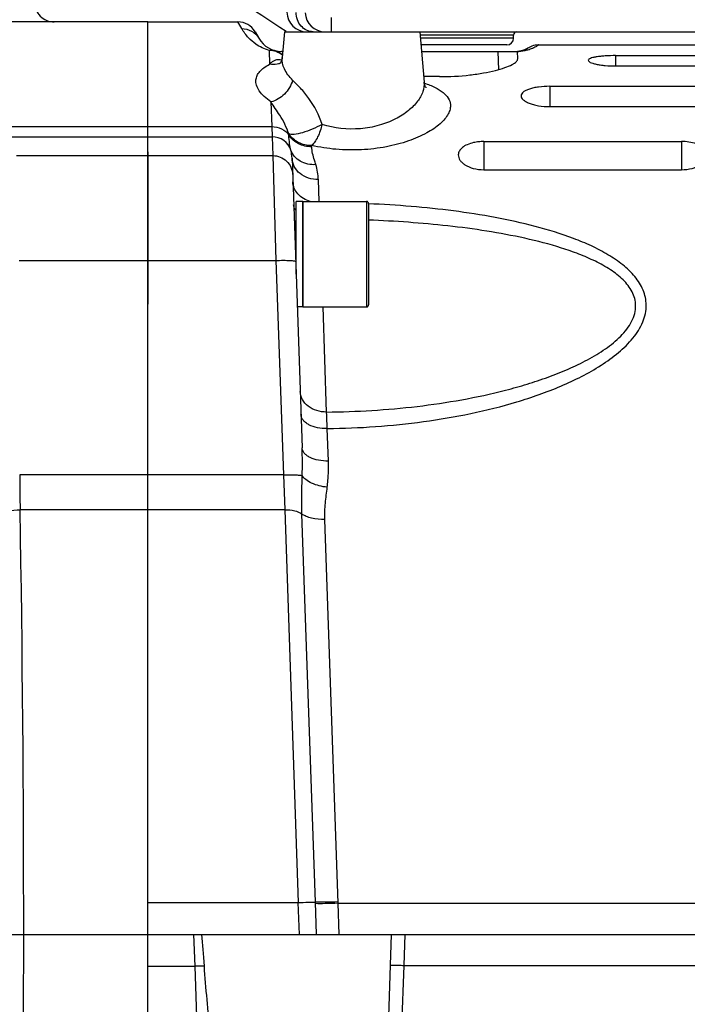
# Model space of a CAD drawing. Header units: millimetres. Extents: x 0 to 1189, y 0 to 841.
# Tile 39 of 68: x 582 to 622, y 447 to 507. Entities that reach past the tile are written whole.
import ezdxf

# ---------------------------------------------------------------- set-up
doc = ezdxf.new("R2010")
doc.units = ezdxf.units.MM
doc.header["$LTSCALE"] = 65.395
doc.linetypes.add('CENTER', pattern=[0.6, 0.375, -0.075, 0.075, -0.075])
doc.layers.get('0').update_dxf_attribs({"linetype": 'CONTINUOUS'})
doc.layers.add('3_ALL_AXES', color=7, linetype='CONTINUOUS')
doc.layers.add('6_SURFACES_EXT', color=7, linetype='CONTINUOUS')
doc.styles.get("Standard").update_dxf_attribs({"font": 'arial.ttf'})
doc.dimstyles.new('DIMSTYLE_4', dxfattribs={"dimtxt": 3, "dimasz": 3, "dimexe": 2, "dimexo": 1.5, "dimgap": 0.75, "dimtad": 1, "dimdec": 1, "dimlfac": 2.5, "dimdsep": 46, "dimtxsty": 'Standard', "dimblk": '_FILLED', "dimblk1": '_FILLED', "dimblk2": '_FILLED', "dimcen": 0.09, "dimadec": 1, "dimazin": 2, "dimtp": 0.8, "dimtm": 0.8, "dimtfac": 1, "dimtdec": 1, "dimtofl": 0, "dimtmove": 0, "dimatfit": 3, "dimldrblk": '_FILLED', "dimfxl": 0, "dimtolj": 1, "dimarcsym": 0})

# ---------------------------------------------------------------- blocks, each defined once
blk = doc.blocks.new('_FILLED')
at = {"color": 0, "linetype": 'ByBlock'}
blk.add_solid([(0, 0), (-1, 0.25), (-1, -0.25)], dxfattribs=at)
blk = doc.blocks.new('*D10')
at = {"color": 2, "linetype": 'Continuous'}
for p, q in [((704.574, 569.679), (376.741, 569.679)), ((378.741, 569.679), (378.741, 483.679)), ((378.741, 397.679), (378.741, 483.679)), ((501.79, 397.679), (376.741, 397.679))]:
    blk.add_line(p, q, dxfattribs=at)
at = {"color": 2, "linetype": 'Continuous', "xscale": 3, "yscale": 3, "zscale": 3}
for p, rotation in [((378.741, 569.679), 90), ((378.741, 397.679), 270)]:
    blk.add_blockref('_FILLED', p, dxfattribs=dict(at, rotation=rotation))
at = {"color": 2, "linetype": 'Continuous', "insert": (374.991, 483.679), "char_height": 3, "width": 6.99257, "attachment_point": 2, "rotation": 90, "line_spacing_factor": 0.9}
blk.add_mtext('430', dxfattribs=at)
blk = doc.blocks.new('*D11')
at = {"color": 2, "linetype": 'Continuous'}
for p, q in [((704.574, 569.679), (365.421, 569.679)), ((367.421, 569.679), (367.421, 450.479)), ((367.421, 331.279), (367.421, 450.479)), ((474.874, 331.279), (365.421, 331.279))]:
    blk.add_line(p, q, dxfattribs=at)
at = {"color": 2, "linetype": 'Continuous', "xscale": 3, "yscale": 3, "zscale": 3}
for p, rotation in [((367.421, 569.679), 90), ((367.421, 331.279), 270)]:
    blk.add_blockref('_FILLED', p, dxfattribs=dict(at, rotation=rotation))
at = {"color": 2, "linetype": 'Continuous', "insert": (363.671, 450.479), "char_height": 3, "width": 6.99257, "attachment_point": 2, "rotation": 90, "line_spacing_factor": 0.9}
blk.add_mtext('596', dxfattribs=at)
blk = doc.blocks.new('*D13')
at = {"color": 2, "linetype": 'Continuous'}
for p, q in [((524.674, 420.562), (524.674, 591.679)), ((757.874, 524.064), (757.874, 591.679)), ((524.674, 589.679), (641.274, 589.679)), ((757.874, 589.679), (641.274, 589.679))]:
    blk.add_line(p, q, dxfattribs=at)
at = {"color": 2, "linetype": 'Continuous', "xscale": 3, "yscale": 3, "zscale": 3, "rotation": 180}
blk.add_blockref('_FILLED', (524.674, 589.679), dxfattribs=at)
at = {"color": 2, "linetype": 'Continuous', "xscale": 3, "yscale": 3, "zscale": 3}
blk.add_blockref('_FILLED', (757.874, 589.679), dxfattribs=at)
at = {"color": 2, "linetype": 'Continuous', "insert": (641.274, 593.429), "char_height": 3, "width": 6.99257, "attachment_point": 2, "line_spacing_factor": 0.9}
blk.add_mtext('583', dxfattribs=at)

msp = doc.modelspace()

# ---------------------------------------------------------------- linework, layer by layer
at = {"color": 9, "linetype": 'Continuous'}
for p, q in [((600.621, 506.079), (600.621, 506.948)), ((595.172, 506.27), (594.942, 506.679)), ((595.113, 506.376), (595.021, 506.538)), ((595.172, 506.27), (595.113, 506.376)), ((611.674, 505.879), (605.996, 505.879)), ((611.674, 505.679), (606.014, 505.679)), ((596.839, 504.946), (596.868, 504.106)), ((610.716, 504.879), (610.755, 503.775)), ((617.874, 504.629), (617.874, 504.002)), ((613.874, 502.765), (613.874, 501.534)), ((596.946, 501.819), (596.997, 500.318)), ((589.474, 500.318), (596.997, 500.318)), ((596.997, 500.318), (597.024, 499.697)), ((598.037, 499.795), (598.034, 499.871)), ((589.474, 499.697), (597.024, 499.697)), ((597.024, 499.697), (597.064, 498.557)), ((599.422, 499.097), (599.419, 499.172)), ((609.874, 499.414), (609.874, 497.701)), ((621.874, 499.414), (621.874, 497.701)), ((589.494, 498.557), (597.064, 498.557)), ((597.064, 498.557), (597.248, 492.194)), ((599.875, 495.774), (599.827, 497.098)), ((602.754, 495.774), (602.754, 489.374)), ((589.494, 492.194), (597.248, 492.194)), ((597.248, 492.194), (597.703, 479.17)), ((600.327, 482.99), (600.109, 489.374)), ((600.441, 480.015), (600.37, 481.988)), ((597.703, 479.17), (589.474, 479.17)), ((597.703, 479.17), (597.792, 477.053)), ((597.792, 477.053), (589.474, 477.053)), ((597.792, 477.053), (598.607, 453.212)), ((599.645, 453.228), (598.831, 476.802)), ((601.033, 453.163), (600.216, 476.466)), ((589.474, 453.212), (598.607, 453.212)), ((598.674, 451.279), (598.607, 453.212)), ((599.713, 451.279), (599.645, 453.228)), ((601.099, 451.279), (601.033, 453.163)), ((601.033, 453.163), (680.007, 453.163)), ((592.342, 449.345), (592.274, 451.279)), ((605.073, 451.279), (605.007, 449.394)), ((589.474, 449.345), (592.342, 449.345)), ((592.485, 445.309), (592.342, 449.345)), ((605.007, 449.394), (604.863, 445.311)), ((605.007, 449.394), (679.94, 449.394))]:
    msp.add_line(p, q, dxfattribs=at)
at = {"color": 7, "linetype": 'Continuous'}
for p, q in [((589.474, 498.79), (589.474, 506.679)), ((589.474, 506.679), (594.942, 506.679)), ((595.981, 506.079), (596.212, 505.679)), ((597.769, 506.079), (597.632, 504.515)), ((597.769, 506.079), (641.979, 506.079)), ((605.979, 506.079), (606.246, 503.018)), ((611.674, 505.679), (611.674, 505.879)), ((611.274, 505.279), (606.049, 505.279)), ((597.664, 504.879), (597.597, 504.879)), ((606.084, 504.879), (611.874, 504.879)), ((611.931, 504.444), (611.915, 504.88)), ((612.176, 504.918), (612.166, 504.915)), ((612.185, 504.92), (612.176, 504.918)), ((612.194, 504.923), (612.185, 504.92)), ((612.203, 504.925), (612.194, 504.923)), ((612.225, 504.931), (612.216, 504.929)), ((612.233, 504.934), (612.225, 504.931)), ((612.241, 504.936), (612.233, 504.934)), ((612.248, 504.939), (612.241, 504.936)), ((612.256, 504.941), (612.248, 504.939)), ((612.263, 504.944), (612.256, 504.941)), ((612.271, 504.946), (612.263, 504.944)), ((612.278, 504.949), (612.271, 504.946)), ((612.285, 504.951), (612.278, 504.949)), ((612.291, 504.954), (612.285, 504.951)), ((612.298, 504.956), (612.291, 504.954)), ((612.305, 504.959), (612.298, 504.956)), ((612.311, 504.961), (612.305, 504.959)), ((612.317, 504.964), (612.311, 504.961)), ((612.323, 504.966), (612.317, 504.964)), ((612.329, 504.969), (612.323, 504.966)), ((612.335, 504.971), (612.329, 504.969)), ((612.341, 504.974), (612.335, 504.971)), ((612.346, 504.976), (612.341, 504.974)), ((612.352, 504.978), (612.346, 504.976)), ((612.357, 504.981), (612.352, 504.978)), ((612.363, 504.983), (612.357, 504.981)), ((612.368, 504.985), (612.363, 504.983)), ((612.373, 504.988), (612.368, 504.985)), ((612.378, 504.99), (612.373, 504.988)), ((612.383, 504.992), (612.378, 504.99)), ((612.388, 504.995), (612.383, 504.992)), ((612.392, 504.997), (612.388, 504.995)), ((612.399, 505), (612.392, 504.997)), ((612.406, 505.003), (612.399, 505)), ((612.412, 505.007), (612.406, 505.003)), ((612.417, 505.009), (612.412, 505.007)), ((612.423, 505.012), (612.417, 505.009)), ((612.429, 505.015), (612.423, 505.012)), ((612.435, 505.018), (612.429, 505.015)), ((612.441, 505.021), (612.435, 505.018)), ((612.446, 505.024), (612.441, 505.021)), ((612.451, 505.027), (612.446, 505.024)), ((612.457, 505.03), (612.451, 505.027)), ((612.462, 505.033), (612.457, 505.03)), ((612.466, 505.036), (612.462, 505.033)), ((612.471, 505.038), (612.466, 505.036)), ((612.477, 505.042), (612.471, 505.038)), ((612.483, 505.045), (612.477, 505.042)), ((612.488, 505.048), (612.483, 505.045)), ((612.494, 505.051), (612.488, 505.048)), ((612.498, 505.054), (612.494, 505.051)), ((612.503, 505.057), (612.498, 505.054)), ((612.508, 505.061), (612.503, 505.057)), ((612.513, 505.064), (612.508, 505.061)), ((612.518, 505.066), (612.513, 505.064)), ((612.523, 505.07), (612.518, 505.066)), ((612.528, 505.073), (612.523, 505.07)), ((612.532, 505.076), (612.528, 505.073)), ((612.537, 505.079), (612.532, 505.076)), ((612.537, 505.079), (612.537, 505.079)), ((617.874, 504.629), (628.887, 504.629)), ((617.874, 504.002), (627.781, 504.002)), ((607.172, 503.352), (606.217, 503.352)), ((613.874, 502.765), (625.874, 502.765)), ((613.874, 501.534), (625.558, 501.534)), ((609.874, 499.414), (621.874, 499.414)), ((589.494, 498.79), (589.474, 498.79)), ((589.494, 489.537), (589.494, 498.79)), ((598.228, 498.402), (598.842, 480.811)), ((609.874, 497.701), (621.874, 497.701)), ((598.874, 495.774), (598.874, 489.374)), ((598.874, 495.774), (602.754, 495.774)), ((602.874, 495.654), (602.874, 489.494)), ((589.494, 494.574), (589.474, 494.574)), ((598.474, 494.574), (598.362, 494.574)), ((589.474, 413.02), (589.474, 489.537)), ((589.494, 489.537), (589.474, 489.537)), ((598.874, 489.374), (602.754, 489.374)), ((589.474, 451.279), (679.875, 451.279)), ((604.063, 445.251), (604.274, 451.279))]:
    msp.add_line(p, q, dxfattribs=at)
for points in [[(613.2, 505.279), (613.169, 505.278), (613.073, 505.272), (612.978, 505.258), (612.885, 505.237), (612.793, 505.208), (612.704, 505.172), (612.619, 505.129), (612.537, 505.079)], [(611.99, 504.885), (611.981, 504.884), (611.971, 504.883), (611.96, 504.882), (611.949, 504.881), (611.938, 504.881), (611.926, 504.88), (611.915, 504.88)], [(612.166, 504.915), (612.156, 504.913), (612.151, 504.911), (612.146, 504.91), (612.141, 504.909), (612.135, 504.908), (612.13, 504.907), (612.124, 504.905), (612.119, 504.904), (612.113, 504.903), (612.107, 504.902), (612.101, 504.901), (612.095, 504.899), (612.089, 504.898), (612.082, 504.897), (612.076, 504.896), (612.069, 504.895), (612.062, 504.894), (612.055, 504.893), (612.048, 504.892), (612.04, 504.891), (612.033, 504.889), (612.025, 504.888), (612.017, 504.887), (612.008, 504.886), (611.999, 504.885), (611.99, 504.885)], [(612.216, 504.929), (612.208, 504.926), (612.203, 504.925)], [(597.632, 504.515), (597.624, 504.453), (597.606, 504.373), (597.582, 504.302), (597.555, 504.243), (597.529, 504.197), (597.506, 504.163), (597.488, 504.141)], [(606.373, 502.681), (606.378, 502.677), (606.378, 502.677), (606.37, 502.686), (606.356, 502.705), (606.335, 502.735), (606.313, 502.777), (606.289, 502.83), (606.269, 502.892), (606.253, 502.962), (606.246, 503.017)]]:
    msp.add_lwpolyline(points, dxfattribs=at)
for centre, radius, start, end in [((524.674, 397.679), 130.8, 73.06509, 349.87209), ((524.674, 397.679), 122.8, 71.3004, 349.20448), ((524.674, 397.679), 130.8, 55.97555, 62.1746), ((599.118, 507.279), 1.2, 180.5, 269.99986), ((600.225, 507.279), 1.2, 182.34986, 270.0002), ((594.942, 505.479), 1.2, 30, 90), ((611.874, 505.879), 0.2, 90, 180), ((597.597, 506.479), 1.6, 210, 270), ((611.274, 505.679), 0.4, 270, 360), ((611.874, 506.079), 1.2, 270, 303.5569), ((602.754, 495.654), 0.12, 0, 90), ((587.847, 494.32), 1.739, 18.75001, 20.70203), ((587.735, 494.524), 1.853, 339.75525, 341.62584), ((602.754, 489.494), 0.12, 270, 360)]:
    msp.add_arc(centre, radius, start, end, dxfattribs=at)
at = {"color": 9, "linetype": 'Continuous'}
for centre, radius, start, end in [((597.597, 503.751), 1.128, 86.64085, 89.99797), ((611.874, 507.213), 2.343, 271.02903, 272.92597), ((597.1, 505.195), 1.106, 289.45059, 291.81023), ((597.026, 498.498), 1.199, 18.86345, 90.08074), ((595.861, 498.317), 2.368, 2.04653, 13.88401), ((596.2, 496.967), 3.629, 2.06861, 16.73795), ((573.199, 479.932), 25.658, 358.22396, 1.96397), ((681.733, 479.503), 100.037, 180.19082, 181.40358), ((-969.553, 451.279), 1551.492, 359.048148, 0.951852)]:
    msp.add_arc(centre, radius, start, end, dxfattribs=at)
at = {"color": 7, "linetype": 'Continuous'}
msp.add_ellipse((592.907, 433.116), major_axis=(0.8, -22.923), ratio=0.034878, start_param=2.356943, end_param=2.484209, dxfattribs=at)
for points, knots in [([(582.594, 507.879), (582.594, 507.723), (582.657, 507.407), (582.925, 507.008), (583.325, 506.741), (583.641, 506.679), (583.797, 506.679)], [0, 0, 0, 0, 0.24999, 0.499985, 0.74999, 1, 1, 1, 1]), ([(617.874, 504.629), (617.661, 504.629), (617.352, 504.621), (616.961, 504.588), (616.712, 504.555), (616.508, 504.516), (616.355, 504.468), (616.253, 504.421), (616.214, 504.367), (616.213, 504.345)], [0, 0, 0, 0, 0.369417, 0.536362, 0.683053, 0.804521, 0.897362, 0.960669, 1, 1, 1, 1]), ([(607.172, 503.352), (607.791, 503.352), (608.69, 503.399), (609.822, 503.56), (610.535, 503.708), (611.115, 503.877), (611.503, 504.033), (611.73, 504.169), (611.863, 504.273), (611.933, 504.379), (611.931, 504.444)], [0, 0, 0, 0, 0.370083, 0.536882, 0.683233, 0.804524, 0.897569, 0.933071, 0.961387, 1, 1, 1, 1]), ([(616.213, 504.345), (616.212, 504.322), (616.249, 504.266), (616.348, 504.211), (616.5, 504.154), (616.704, 504.104), (616.953, 504.061), (617.347, 504.015), (617.659, 504.002), (617.874, 504.002)], [0, 0, 0, 0, 0.039366, 0.10279, 0.195652, 0.316988, 0.463484, 0.630325, 1, 1, 1, 1]), ([(613.874, 502.765), (613.648, 502.765), (613.32, 502.746), (612.908, 502.676), (612.648, 502.607), (612.436, 502.524), (612.275, 502.427), (612.169, 502.318), (612.139, 502.23), (612.138, 502.191)], [0, 0, 0, 0, 0.350607, 0.509078, 0.64912, 0.767464, 0.86309, 0.938159, 1, 1, 1, 1]), ([(612.138, 502.191), (612.136, 502.15), (612.161, 502.058), (612.263, 501.94), (612.42, 501.83), (612.631, 501.731), (612.891, 501.648), (613.308, 501.559), (613.643, 501.534), (613.874, 501.534)], [0, 0, 0, 0, 0.062049, 0.137586, 0.233514, 0.351759, 0.491407, 0.649494, 1, 1, 1, 1]), ([(609.874, 499.414), (609.767, 499.414), (609.559, 499.403), (609.217, 499.348), (608.877, 499.243), (608.575, 499.071), (608.376, 498.858), (608.323, 498.686), (608.32, 498.608)], [0, 0, 0, 0, 0.168531, 0.330144, 0.547853, 0.728647, 0.874893, 1, 1, 1, 1]), ([(623.427, 498.608), (623.425, 498.66), (623.403, 498.768), (623.297, 498.95), (623.083, 499.134), (622.606, 499.356), (622.175, 499.414), (621.874, 499.414)], [0, 0, 0, 0, 0.082565, 0.171667, 0.328637, 0.522249, 1, 1, 1, 1]), ([(608.32, 498.608), (608.316, 498.496), (608.38, 498.315), (608.549, 498.125), (608.811, 497.928), (609.259, 497.75), (609.659, 497.701), (609.874, 497.701)], [0, 0, 0, 0, 0.170593, 0.27237, 0.389188, 0.670305, 1, 1, 1, 1]), ([(621.874, 497.701), (622.089, 497.701), (622.488, 497.75), (622.936, 497.928), (623.198, 498.125), (623.367, 498.315), (623.431, 498.496), (623.427, 498.608)], [0, 0, 0, 0, 0.329695, 0.610812, 0.72763, 0.829407, 1, 1, 1, 1])]:
    msp.add_open_spline(points, degree=3, knots=knots, dxfattribs=at)
at = {"color": 9, "linetype": 'Continuous'}
for points, knots in [([(599.505, 506.079), (599.371, 506.079), (599.094, 506.143), (598.754, 506.411), (598.529, 506.801), (598.474, 507.104), (598.471, 507.257)], [0, 0, 0, 0, 0.232804, 0.475941, 0.733108, 1, 1, 1, 1]), ([(595.172, 506.27), (595.379, 506.272), (595.801, 506.165), (596.109, 505.857), (596.212, 505.679)], [0, 0, 0, 0, 0.501078, 1, 1, 1, 1]), ([(596.839, 504.946), (596.55, 505.029), (596.099, 505.244), (595.545, 505.719), (595.289, 506.064), (595.172, 506.27)], [0, 0, 0, 0, 0.414638, 0.674178, 1, 1, 1, 1]), ([(613.2, 505.279), (613.196, 505.278), (613.184, 505.265), (613.151, 505.248), (613.097, 505.211), (613.013, 505.163), (612.893, 505.1), (612.716, 505.022), (612.416, 504.922), (612.16, 504.881), (611.993, 504.873)], [0, 0, 0, 0, 0.009493, 0.038386, 0.088051, 0.161223, 0.26306, 0.404035, 0.610581, 1, 1, 1, 1]), ([(596.839, 504.946), (596.867, 504.952), (596.974, 504.969), (597.086, 504.961), (597.164, 504.939)], [0, 0, 0, 0, 0.25709, 1, 1, 1, 1]), ([(597.644, 504.648), (597.535, 504.743), (597.278, 504.895), (596.985, 504.946), (596.839, 504.946)], [0, 0, 0, 0, 0.497991, 1, 1, 1, 1]), ([(596.038, 503.157), (596.046, 503.247), (596.097, 503.433), (596.271, 503.687), (596.534, 503.917), (596.749, 504.044), (596.868, 504.106)], [0, 0, 0, 0, 0.206724, 0.432414, 0.693554, 1, 1, 1, 1]), ([(596.868, 504.106), (596.907, 504.153), (596.994, 504.244), (597.157, 504.352), (597.367, 504.414), (597.523, 504.388), (597.599, 504.355)], [0, 0, 0, 0, 0.222965, 0.452557, 0.700308, 1, 1, 1, 1]), ([(597.468, 504.152), (597.421, 504.136), (597.226, 504.081), (597.018, 504.08), (596.868, 504.106)], [0, 0, 0, 0, 0.245835, 1, 1, 1, 1]), ([(598.265, 503.139), (598.063, 503.339), (597.735, 503.753), (597.612, 504.283), (597.632, 504.515)], [0, 0, 0, 0, 0.549045, 1, 1, 1, 1]), ([(596.946, 501.819), (596.801, 501.919), (596.544, 502.121), (596.242, 502.46), (596.059, 502.805), (596.028, 503.047), (596.038, 503.157)], [0, 0, 0, 0, 0.31366, 0.579322, 0.803178, 1, 1, 1, 1]), ([(598.265, 503.139), (598.174, 502.823), (597.832, 502.245), (597.252, 501.891), (596.946, 501.819)], [0, 0, 0, 0, 0.511823, 1, 1, 1, 1]), ([(600.051, 500.452), (599.87, 501.015), (599.474, 501.796), (598.779, 502.632), (598.427, 502.979), (598.265, 503.139)], [0, 0, 0, 0, 0.545118, 0.789852, 1, 1, 1, 1]), ([(606.246, 503.018), (606.263, 502.825), (606.196, 502.398), (605.848, 501.802), (605.276, 501.236), (604.487, 500.737), (603.5, 500.356), (601.995, 500.085), (600.795, 500.214), (600.051, 500.452)], [0, 0, 0, 0, 0.077124, 0.165898, 0.271029, 0.394205, 0.534965, 0.689445, 1, 1, 1, 1]), ([(606.256, 502.958), (606.48, 502.886), (606.882, 502.734), (607.387, 502.434), (607.728, 502.081), (607.828, 501.797), (607.84, 501.664)], [0, 0, 0, 0, 0.328349, 0.596941, 0.813655, 1, 1, 1, 1]), ([(598.034, 499.871), (597.904, 500.274), (597.558, 500.946), (597.119, 501.547), (596.946, 501.819)], [0, 0, 0, 0, 0.567843, 1, 1, 1, 1]), ([(607.84, 501.664), (607.849, 501.569), (607.832, 501.366), (607.711, 501.067), (607.504, 500.769), (607.09, 500.352), (606.357, 499.871), (605.253, 499.4), (603.919, 499.053), (602.437, 498.879), (600.912, 498.906), (599.904, 499.061), (599.419, 499.172)], [0, 0, 0, 0, 0.030077, 0.063026, 0.100579, 0.143665, 0.24748, 0.374313, 0.520637, 0.680029, 0.843243, 1, 1, 1, 1]), ([(600.051, 500.452), (599.859, 500.345), (599.468, 500.157), (598.9, 499.951), (598.463, 499.848), (598.184, 499.836), (598.075, 499.853), (598.034, 499.871)], [0, 0, 0, 0, 0.30925, 0.607967, 0.848795, 0.936479, 1, 1, 1, 1]), ([(600.051, 500.452), (599.99, 500.19), (599.866, 499.821), (599.627, 499.402), (599.491, 499.236), (599.419, 499.172)], [0, 0, 0, 0, 0.558473, 0.799785, 1, 1, 1, 1]), ([(596.997, 500.318), (597.203, 500.32), (597.61, 500.232), (597.93, 499.958), (598.037, 499.795)], [0, 0, 0, 0, 0.512995, 1, 1, 1, 1]), ([(599.419, 499.172), (599.146, 499.17), (598.603, 499.288), (598.176, 499.654), (598.034, 499.871)], [0, 0, 0, 0, 0.512787, 1, 1, 1, 1]), ([(598.16, 498.885), (598.129, 499.015), (598.066, 499.315), (598.043, 499.622), (598.037, 499.795)], [0, 0, 0, 0, 0.434304, 1, 1, 1, 1]), ([(599.422, 499.097), (599.148, 499.095), (598.606, 499.213), (598.179, 499.578), (598.037, 499.795)], [0, 0, 0, 0, 0.512945, 1, 1, 1, 1]), ([(599.676, 498.012), (599.355, 497.989), (598.853, 498.086), (598.364, 498.483), (598.209, 498.747), (598.16, 498.885)], [0, 0, 0, 0, 0.519132, 0.763938, 1, 1, 1, 1]), ([(599.676, 498.012), (599.648, 498.105), (599.534, 498.458), (599.432, 498.822), (599.422, 499.097)], [0, 0, 0, 0, 0.260679, 1, 1, 1, 1]), ([(597.064, 498.557), (597.216, 498.557), (597.525, 498.498), (597.918, 498.244), (598.187, 497.861), (598.258, 497.556), (598.263, 497.404)], [0, 0, 0, 0, 0.250439, 0.500614, 0.750433, 1, 1, 1, 1]), ([(599.827, 497.098), (599.624, 497.096), (599.223, 497.157), (598.7, 497.435), (598.332, 497.867), (598.234, 498.226), (598.228, 498.4)], [0, 0, 0, 0, 0.268632, 0.526467, 0.768902, 1, 1, 1, 1]), ([(599.327, 495.773), (599.046, 495.854), (598.649, 496.084), (598.343, 496.561), (598.283, 496.828), (598.278, 496.959)], [0, 0, 0, 0, 0.523028, 0.765985, 1, 1, 1, 1]), ([(619.729, 489.494), (619.725, 489.8), (619.587, 490.43), (619.055, 491.255), (618.305, 491.963), (617.403, 492.571), (616.394, 493.093), (614.932, 493.7), (612.98, 494.299), (610.54, 494.831), (608.024, 495.221), (605.461, 495.489), (603.738, 495.597), (602.873, 495.634)], [0, 0, 0, 0, 0.048391, 0.098997, 0.153112, 0.210493, 0.270479, 0.332465, 0.460644, 0.592647, 0.727078, 0.863065, 1, 1, 1, 1]), ([(598.473, 495.202), (598.451, 495.229), (598.374, 495.336), (598.331, 495.467), (598.327, 495.563)], [0, 0, 0, 0, 0.267768, 1, 1, 1, 1]), ([(619.088, 489.453), (619.086, 489.596), (619.046, 489.883), (618.829, 490.439), (618.333, 491.059), (617.549, 491.66), (616.636, 492.166), (615.638, 492.595), (614.218, 493.087), (612.352, 493.568), (610.045, 493.995), (607.682, 494.307), (605.287, 494.524), (603.68, 494.612), (602.874, 494.644)], [0, 0, 0, 0, 0.023907, 0.048184, 0.09931, 0.154575, 0.213113, 0.273998, 0.336572, 0.465119, 0.596658, 0.730066, 0.864667, 1, 1, 1, 1]), ([(597.248, 492.194), (597.4, 492.199), (597.622, 492.203), (597.904, 492.201), (598.084, 492.194), (598.23, 492.185), (598.344, 492.171), (598.407, 492.159), (598.447, 492.142), (598.447, 492.131)], [0, 0, 0, 0, 0.378681, 0.549821, 0.700001, 0.823603, 0.916128, 0.974635, 1, 1, 1, 1]), ([(600.327, 482.99), (601.246, 482.998), (603.082, 483.062), (605.822, 483.306), (608.533, 483.707), (610.757, 484.186), (612.497, 484.674), (613.769, 485.096), (615, 485.582), (616.171, 486.143), (617.251, 486.792), (618.046, 487.43), (618.56, 488.01), (618.856, 488.468), (619.048, 488.952), (619.091, 489.289), (619.088, 489.453)], [0, 0, 0, 0, 0.131948, 0.263689, 0.394986, 0.525458, 0.590198, 0.654418, 0.717887, 0.780228, 0.840802, 0.898503, 0.925818, 0.951809, 0.976433, 1, 1, 1, 1]), ([(600.37, 481.988), (601.347, 481.998), (603.299, 482.076), (606.208, 482.375), (609.077, 482.864), (611.872, 483.561), (614.115, 484.348), (615.806, 485.131), (616.985, 485.799), (618.047, 486.56), (618.935, 487.425), (619.569, 488.401), (619.734, 489.142), (619.729, 489.494)], [0, 0, 0, 0, 0.133264, 0.266233, 0.398571, 0.529751, 0.658794, 0.721984, 0.783722, 0.843322, 0.899774, 0.951967, 1, 1, 1, 1]), ([(600.327, 482.99), (600.124, 482.987), (599.723, 483.043), (599.199, 483.309), (598.828, 483.726), (598.728, 484.076), (598.722, 484.245)], [0, 0, 0, 0, 0.27248, 0.532085, 0.773019, 1, 1, 1, 1]), ([(600.37, 481.988), (600.168, 481.983), (599.782, 482.014), (599.335, 482.16), (599.054, 482.34), (598.9, 482.491), (598.8, 482.66), (598.773, 482.782), (598.771, 482.842)], [0, 0, 0, 0, 0.307951, 0.584747, 0.705405, 0.813124, 0.909815, 1, 1, 1, 1]), ([(600.37, 481.988), (600.366, 482.082), (600.352, 482.416), (600.338, 482.75), (600.327, 482.99)], [0, 0, 0, 0, 0.282181, 1, 1, 1, 1]), ([(600.441, 480.015), (600.239, 480.01), (599.854, 480.039), (599.407, 480.173), (599.125, 480.341), (598.971, 480.482), (598.871, 480.64), (598.844, 480.756), (598.842, 480.811)], [0, 0, 0, 0, 0.313667, 0.593586, 0.714054, 0.820147, 0.913801, 1, 1, 1, 1]), ([(600.368, 478.427), (600.385, 478.56), (600.44, 479.087), (600.456, 479.619), (600.441, 480.015)], [0, 0, 0, 0, 0.252258, 1, 1, 1, 1]), ([(597.703, 479.17), (597.827, 479.174), (598.062, 479.179), (598.387, 479.177), (598.644, 479.164), (598.79, 479.15), (598.845, 479.137)], [0, 0, 0, 0, 0.325157, 0.618172, 0.850495, 1, 1, 1, 1]), ([(598.831, 476.802), (598.825, 476.99), (598.808, 477.768), (598.83, 478.546), (598.845, 479.137)], [0, 0, 0, 0, 0.241522, 1, 1, 1, 1]), ([(600.368, 478.427), (600.043, 478.457), (599.579, 478.566), (599.078, 478.855), (598.9, 479.04), (598.845, 479.137)], [0, 0, 0, 0, 0.567199, 0.806612, 1, 1, 1, 1]), ([(600.216, 476.466), (600.205, 476.795), (600.236, 477.453), (600.328, 478.103), (600.368, 478.427)], [0, 0, 0, 0, 0.502382, 1, 1, 1, 1]), ([(579.727, 476.122), (579.746, 476.417), (580.165, 476.718), (580.639, 476.894), (581.105, 477.013), (581.474, 477.049), (581.725, 477.053)], [0, 0, 0, 0, 0.383212, 0.522185, 0.674041, 1, 1, 1, 1]), ([(597.792, 477.053), (597.993, 477.058), (598.354, 477.028), (598.705, 476.9), (598.831, 476.802)], [0, 0, 0, 0, 0.556963, 1, 1, 1, 1]), ([(600.216, 476.466), (599.948, 476.458), (599.559, 476.491), (599.098, 476.637), (598.908, 476.741), (598.831, 476.802)], [0, 0, 0, 0, 0.555501, 0.796738, 1, 1, 1, 1]), ([(598.607, 453.212), (598.807, 453.219), (599.153, 453.228), (599.499, 453.231), (599.645, 453.228)], [0, 0, 0, 0, 0.577434, 1, 1, 1, 1]), ([(601.03, 453.246), (600.764, 453.236), (600.302, 453.225), (599.84, 453.222), (599.645, 453.228)], [0, 0, 0, 0, 0.577416, 1, 1, 1, 1]), ([(601.033, 453.163), (600.767, 453.154), (600.305, 453.142), (599.843, 453.138), (599.648, 453.143)], [0, 0, 0, 0, 0.577429, 1, 1, 1, 1]), ([(592.906, 449.357), (592.865, 449.357), (592.677, 449.356), (592.489, 449.351), (592.342, 449.345)], [0, 0, 0, 0, 0.214454, 1, 1, 1, 1]), ([(604.208, 449.394), (604.208, 449.396), (604.215, 449.398), (604.225, 449.4), (604.245, 449.402), (604.284, 449.404), (604.351, 449.405), (604.449, 449.406), (604.569, 449.405), (604.757, 449.402), (604.905, 449.398), (605.007, 449.394)], [0, 0, 0, 0, 0.005893, 0.020646, 0.04466, 0.077791, 0.170163, 0.29433, 0.445564, 0.61809, 1, 1, 1, 1])]:
    msp.add_open_spline(points, degree=3, knots=knots, dxfattribs=at)
msp.add_open_spline([(597.645, 504.668), (597.511, 504.793), (597.341, 504.889), (597.164, 504.939)], degree=3, dxfattribs=at)
at = {"color": 7, "linetype": 'Continuous'}
msp.add_open_spline([(593.235, 445.279), (593.133, 446.639), (593.001, 447.996), (592.906, 449.357)], degree=3, dxfattribs=at)
at = {"layer": '3_ALL_AXES', "color": 7, "linetype": 'Continuous'}
for p, q in [((589.474, 506.679), (579.831, 506.679)), ((589.474, 395.879), (589.474, 506.679)), ((598.474, 491.37), (598.474, 495.774)), ((598.874, 495.774), (598.474, 495.774)), ((598.874, 489.374), (598.874, 495.774)), ((598.874, 489.374), (598.543, 489.374))]:
    msp.add_line(p, q, dxfattribs=at)
at = {"layer": '3_ALL_AXES', "color": 9, "linetype": 'Continuous'}
for p, q in [((580.942, 500.318), (589.474, 500.318)), ((581.043, 499.697), (589.474, 499.697)), ((581.498, 498.557), (589.474, 498.557)), ((581.656, 492.194), (589.474, 492.194)), ((589.474, 479.17), (581.696, 479.17)), ((589.474, 477.053), (581.725, 477.053))]:
    msp.add_line(p, q, dxfattribs=at)
at = {"layer": '3_ALL_AXES', "color": 2, "linetype": 'CENTER'}
msp.add_line((454.808, 451.279), (764.242, 451.279), dxfattribs=at)
at = {"layer": '6_SURFACES_EXT', "color": 7, "linetype": 'Continuous'}
msp.add_line((613.2, 505.279), (633.699, 505.279), dxfattribs=at)

# ---------------------------------------------------------------- dimensions: what is measured, and where the dimension line sits
at = {"color": 2, "linetype": 'Continuous'}
dim = msp.add_linear_dim(base=(757.874, 589.679), p1=(524.674, 419.062), p2=(757.874, 522.564), dimstyle='DIMSTYLE_4', dxfattribs=at)
dim.commit()
dim.dimension.update_dxf_attribs({"geometry": '*D13', "text_midpoint": (641.263, 589.679), "dimtype": 160})
for base, p1, p2, angle, picture, middle in [((367.421, 331.279), (706.074, 569.679), (476.374, 331.279), 270, '*D11', (367.421, 450.468)), ((378.741, 569.679), (503.29, 397.679), (706.074, 569.679), 90, '*D10', (378.741, 483.601))]:
    dim = msp.add_linear_dim(base=base, p1=p1, p2=p2, angle=angle, dimstyle='DIMSTYLE_4', dxfattribs=at)
    dim.commit()
    dim.dimension.update_dxf_attribs({"geometry": picture, "text_midpoint": middle, "dimtype": 160})

doc.saveas('drawing.dxf')
